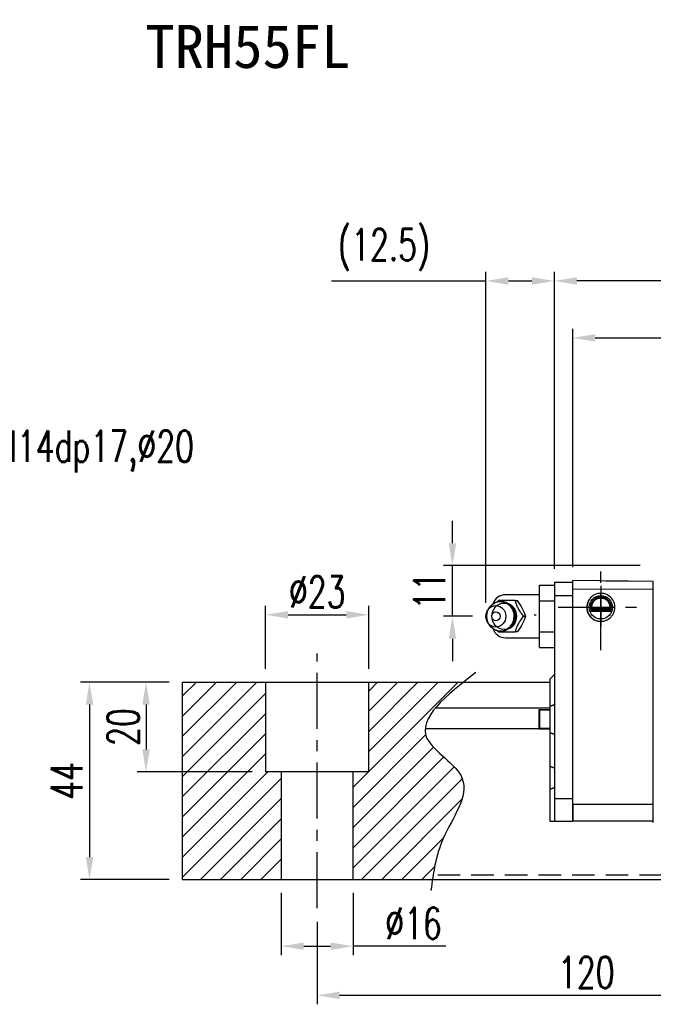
# Model space of a CAD drawing. Header units: millimetres. Extents: x 709 to 1297, y 174 to 394.
# Tile 2 of 52: x 929 to 1070, y 174 to 394. Entities that reach past the tile are written whole.
import ezdxf
from ezdxf.enums import TextEntityAlignment as Align

# ---------------------------------------------------------------- set-up
doc = ezdxf.new("R2010")
doc.units = ezdxf.units.MM
doc.header["$LTSCALE"] = 10
doc.linetypes.add('CENTER', pattern=[2, 1.25, -0.25, 0.25, -0.25])
doc.linetypes.add('DASHED', pattern=[0.75, 0.5, -0.25])
for name, color, linetype in [('2', 7, 'Continuous'), ('4', 7, 'Continuous'), ('CHA', 7, 'Continuous'), ('CL', 1, 'CENTER'), ('DIM', 4, 'Continuous')]:
    doc.layers.add(name, color=color, linetype=linetype)
doc.styles.add('DIM-7', font='SIMPLEX.shx', dxfattribs={"width": 0.7, "bigfont": 'chineset.shx'})
doc.styles.add('T', font='kaiu.ttf')
doc.dimstyles.new('CNS', dxfattribs={"dimtxt": 3.5, "dimasz": 2.5, "dimexe": 1, "dimexo": 1.5, "dimgap": 0.09, "dimtad": 0, "dimdsep": 46, "dimtxsty": 'DIM-7', "dimcen": 0.09, "dimclrd": 1, "dimclre": 1, "dimclrt": 4, "dimadec": 0, "dimazin": 0, "dimtfac": 1, "dimtix": 1, "dimtmove": 2, "dimatfit": 3, "dimfxl": 1, "dimtvp": 0.971429, "dimtolj": 1, "dimarcsym": 0})

# ---------------------------------------------------------------- blocks, each defined once
blk = doc.blocks.new('*D45')
at = {"layer": 'DEFPOINTS', "color": 0, "transparency": 16777216}
for p in [(965.13, 245.84), (956.97, 225.84), (983.63, 225.84)]:
    blk.add_point(p, dxfattribs=at)
at = {"layer": 'DIM', "color": 7, "lineweight": -2, "transparency": 16777216}
for p, q in [((962.13, 245.84), (954.97, 245.84)), ((956.97, 240.84), (956.97, 230.84)), ((980.63, 225.84), (954.97, 225.84))]:
    blk.add_line(p, q, dxfattribs=at)
at = {"layer": 'DIM', "color": 7, "transparency": 16777216}
for points in [[(956.13, 240.84), (957.8, 240.84), (956.97, 245.84)], [(956.13, 230.84), (957.8, 230.84), (956.97, 225.84)]]:
    blk.add_solid(points, dxfattribs=at)
at = {"layer": 'DIM', "color": 7, "transparency": 16777216, "insert": (951.87, 235.84), "char_height": 7, "attachment_point": 5, "rotation": 90, "style": 'DIM-7'}
blk.add_mtext('\\A1;20', dxfattribs=at)
blk = doc.blocks.new('*D46')
at = {"layer": 'DEFPOINTS', "color": 0, "transparency": 16777216}
for p in [(965.13, 245.84), (944.37, 201.84), (965.13, 201.84)]:
    blk.add_point(p, dxfattribs=at)
at = {"layer": 'DIM', "color": 7, "lineweight": -2, "transparency": 16777216}
for p, q in [((962.13, 245.84), (942.37, 245.84)), ((944.37, 240.84), (944.37, 206.84)), ((962.13, 201.84), (942.37, 201.84))]:
    blk.add_line(p, q, dxfattribs=at)
at = {"layer": 'DIM', "color": 7, "transparency": 16777216}
for points in [[(943.54, 240.84), (945.2, 240.84), (944.37, 245.84)], [(943.54, 206.84), (945.2, 206.84), (944.37, 201.84)]]:
    blk.add_solid(points, dxfattribs=at)
at = {"layer": 'DIM', "color": 7, "transparency": 16777216, "insert": (939.27, 223.84), "char_height": 7, "attachment_point": 5, "rotation": 90, "style": 'DIM-7'}
blk.add_mtext('\\A1;44', dxfattribs=at)
blk = doc.blocks.new('*D47')
at = {"layer": 'DEFPOINTS', "color": 0, "transparency": 16777216}
for p in [(995.13, 195.43), (1115.13, 195.43), (1115.13, 176)]:
    blk.add_point(p, dxfattribs=at)
at = {"layer": 'DIM', "color": 7, "lineweight": -2, "transparency": 16777216}
for p, q in [((995.13, 192.43), (995.13, 174)), ((1115.13, 192.43), (1115.13, 174)), ((1000.13, 176), (1110.13, 176))]:
    blk.add_line(p, q, dxfattribs=at)
at = {"layer": 'DIM', "color": 7, "transparency": 16777216}
for points in [[(1000.13, 176.83), (1000.13, 175.16), (995.13, 176)], [(1110.13, 176.83), (1110.13, 175.16), (1115.13, 176)]]:
    blk.add_solid(points, dxfattribs=at)
at = {"layer": 'DIM', "color": 7, "transparency": 16777216, "insert": (1055.13, 181.1), "char_height": 7, "attachment_point": 5, "style": 'DIM-7'}
blk.add_mtext('\\A1;120', dxfattribs=at)
blk = doc.blocks.new('*D51')
at = {"layer": 'DEFPOINTS', "color": 0, "transparency": 16777216}
for p in [(1006.63, 260.88), (983.63, 245.84), (1006.63, 245.84)]:
    blk.add_point(p, dxfattribs=at)
at = {"layer": 'DIM', "color": 7, "lineweight": -2, "transparency": 16777216}
for p, q in [((983.63, 248.84), (983.63, 262.88)), ((1006.63, 248.84), (1006.63, 262.88)), ((988.63, 260.88), (1001.63, 260.88))]:
    blk.add_line(p, q, dxfattribs=at)
at = {"layer": 'DIM', "color": 7, "transparency": 16777216}
for points in [[(988.63, 261.71), (988.63, 260.05), (983.63, 260.88)], [(1001.63, 261.71), (1001.63, 260.05), (1006.63, 260.88)]]:
    blk.add_solid(points, dxfattribs=at)
at = {"layer": 'DIM', "color": 7, "transparency": 16777216, "insert": (995.13, 265.98), "char_height": 7, "attachment_point": 5, "style": 'DIM-7'}
blk.add_mtext('\\A1;%%c23', dxfattribs=at)
blk = doc.blocks.new('*D52')
at = {"layer": 'DEFPOINTS', "color": 0, "transparency": 16777216}
for p in [(987.13, 201.84), (1003.13, 201.84), (1003.13, 186.96)]:
    blk.add_point(p, dxfattribs=at)
at = {"layer": 'DIM', "color": 7, "lineweight": -2, "transparency": 16777216}
for p, q in [((987.13, 198.84), (987.13, 184.96)), ((1003.13, 198.84), (1003.13, 184.96)), ((992.13, 186.96), (998.13, 186.96)), ((1023.81, 186.96), (1003.13, 186.96))]:
    blk.add_line(p, q, dxfattribs=at)
at = {"layer": 'DIM', "color": 7, "transparency": 16777216}
for points in [[(992.13, 187.79), (992.13, 186.13), (987.13, 186.96)], [(998.13, 187.79), (998.13, 186.13), (1003.13, 186.96)]]:
    blk.add_solid(points, dxfattribs=at)
at = {"layer": 'DIM', "color": 7, "transparency": 16777216, "insert": (1016.61, 192.06), "char_height": 7, "attachment_point": 5, "style": 'DIM-7'}
blk.add_mtext('\\A1;%%c16', dxfattribs=at)
blk = doc.blocks.new('*D53')
at = {"layer": 'DEFPOINTS', "color": 0, "transparency": 16777216}
for p in [(1048.03, 335.34), (1048.03, 268.14), (1210.23, 268.14)]:
    blk.add_point(p, dxfattribs=at)
at = {"layer": 'DIM', "color": 7, "lineweight": -2, "transparency": 16777216}
for p, q in [((1048.03, 271.14), (1048.03, 337.34)), ((1210.23, 271.14), (1210.23, 337.34)), ((1205.23, 335.34), (1053.03, 335.34))]:
    blk.add_line(p, q, dxfattribs=at)
at = {"layer": 'DIM', "color": 7, "transparency": 16777216}
for points in [[(1053.03, 336.17), (1053.03, 334.51), (1048.03, 335.34)], [(1205.23, 336.17), (1205.23, 334.51), (1210.23, 335.34)]]:
    blk.add_solid(points, dxfattribs=at)
at = {"layer": 'DIM', "color": 7, "transparency": 16777216, "insert": (1129.13, 340.44), "char_height": 7, "attachment_point": 5, "style": 'DIM-7'}
blk.add_mtext('\\A1;162', dxfattribs=at)
blk = doc.blocks.new('*D54')
at = {"layer": 'DEFPOINTS', "color": 0, "transparency": 16777216}
for p in [(1025.29, 271.84), (1070.13, 271.84), (1032.76, 260.54)]:
    blk.add_point(p, dxfattribs=at)
at = {"layer": 'DIM', "color": 7, "lineweight": -2, "transparency": 16777216}
for p, q in [((1025.29, 276.84), (1025.29, 281.84)), ((1067.13, 271.84), (1023.29, 271.84)), ((1025.29, 260.54), (1025.29, 271.84)), ((1029.76, 260.54), (1023.29, 260.54)), ((1025.29, 255.54), (1025.29, 250.54))]:
    blk.add_line(p, q, dxfattribs=at)
at = {"layer": 'DIM', "color": 7, "transparency": 16777216}
for points in [[(1024.46, 276.84), (1026.13, 276.84), (1025.29, 271.84)], [(1024.46, 255.54), (1026.13, 255.54), (1025.29, 260.54)]]:
    blk.add_solid(points, dxfattribs=at)
at = {"layer": 'DIM', "color": 7, "transparency": 16777216, "insert": (1020.19, 266.19), "char_height": 7, "attachment_point": 5, "rotation": 90, "style": 'DIM-7'}
blk.add_mtext('\\A1;11', dxfattribs=at)
blk = doc.blocks.new('*D55')
at = {"layer": 'DEFPOINTS', "color": 0, "transparency": 16777216}
for p in [(1048.03, 335.34), (1048.03, 268.14), (1032.76, 260.54)]:
    blk.add_point(p, dxfattribs=at)
at = {"layer": 'DIM', "color": 7, "lineweight": -2, "transparency": 16777216}
for p, q in [((1032.76, 263.54), (1032.76, 337.34)), ((1048.03, 271.14), (1048.03, 337.34)), ((998.3, 335.34), (1032.76, 335.34)), ((1037.76, 335.34), (1043.03, 335.34))]:
    blk.add_line(p, q, dxfattribs=at)
at = {"layer": 'DIM', "color": 7, "transparency": 16777216}
for points in [[(1037.76, 336.17), (1037.76, 334.51), (1032.76, 335.34)], [(1043.03, 336.17), (1043.03, 334.51), (1048.03, 335.34)]]:
    blk.add_solid(points, dxfattribs=at)
at = {"layer": 'DIM', "color": 7, "transparency": 16777216, "insert": (1010.05, 342.27), "char_height": 7, "attachment_point": 5, "style": 'DIM-7'}
blk.add_mtext('\\A1;(12.5)', dxfattribs=at)
blk = doc.blocks.new('*D56')
at = {"layer": 'DEFPOINTS', "color": 0, "transparency": 16777216}
for p in [(1206.13, 322.64), (1052.13, 268.49), (1206.13, 268.49)]:
    blk.add_point(p, dxfattribs=at)
at = {"layer": 'DIM', "color": 7, "lineweight": -2, "transparency": 16777216}
for p, q in [((1052.13, 271.49), (1052.13, 324.64)), ((1206.13, 271.49), (1206.13, 324.64)), ((1057.13, 322.64), (1201.13, 322.64))]:
    blk.add_line(p, q, dxfattribs=at)
at = {"layer": 'DIM', "color": 7, "transparency": 16777216}
for points in [[(1057.13, 323.47), (1057.13, 321.81), (1052.13, 322.64)], [(1201.13, 323.47), (1201.13, 321.81), (1206.13, 322.64)]]:
    blk.add_solid(points, dxfattribs=at)
at = {"layer": 'DIM', "color": 7, "transparency": 16777216, "insert": (1129.13, 327.74), "char_height": 7, "attachment_point": 5, "style": 'DIM-7'}
blk.add_mtext('\\A1;154', dxfattribs=at)

msp = doc.modelspace()

# ---------------------------------------------------------------- hatches: boundary and pattern name
at = {"layer": 'DIM'}
h = msp.add_hatch(dxfattribs=at)
h.set_pattern_fill('ANSI31', color=0, style=0)
h.set_pattern_definition([(45, (687.2206, -340.465), (-2.245064, 2.245064), [])])
h.paths.add_polyline_path([(983.628, 245.843), (965.128, 245.843), (965.128, 201.843), (987.128, 201.843), (987.128, 225.843), (983.628, 225.843)])
edge = h.paths.add_edge_path()
edge.add_line((1003.128, 201.843), (1020.824, 201.843))
edge.add_spline(control_points=[(1020.824, 201.843), (1021.265, 204.845), (1022.773, 212.396), (1032.222, 224.49), (1014.274, 233.905), (1022.292, 241.481), (1027.753, 245.843)], knot_values=[2.5847969, 2.5847969, 2.5847969, 2.5847969, 11.9227753, 25.9513579, 37.9037828, 53.6078073, 53.6078073, 53.6078073, 53.6078073], degree=3, periodic=0)
edge.add_line((1027.753, 245.843), (1006.628, 245.843))
edge.add_line((1006.628, 245.843), (1006.628, 225.843))
edge.add_line((1006.628, 225.843), (1003.128, 225.843))
edge.add_line((1003.128, 225.843), (1003.128, 201.843))

# ---------------------------------------------------------------- linework, layer by layer
at = {"layer": '2', "color": 0, "linetype": 'Continuous'}
for p, q in [((1048.028, 268.143), (1052.028, 268.143)), ((1048.028, 268.143), (1048.028, 265.143)), ((1052.028, 268.143), (1052.028, 265.143)), ((1052.128, 266.604), (1052.128, 268.493)), ((1070.028, 268.337), (1052.128, 268.493)), ((1052.128, 265.143), (1052.128, 268.143)), ((1059.478, 268.459), (1059.6, 268.458)), ((1059.478, 268.429), (1059.478, 268.459)), ((1059.6, 268.428), (1059.6, 268.458)), ((1059.6, 268.458), (1059.963, 268.455)), ((1059.963, 268.425), (1059.963, 268.455)), ((1059.963, 268.455), (1060.448, 268.451)), ((1060.448, 268.421), (1060.448, 268.451)), ((1060.448, 268.451), (1061.055, 268.445)), ((1061.055, 268.445), (1061.54, 268.441)), ((1061.055, 268.415), (1061.055, 268.445)), ((1061.54, 268.411), (1061.54, 268.441)), ((1061.54, 268.441), (1062.146, 268.436)), ((1062.146, 268.406), (1062.146, 268.436)), ((1062.146, 268.436), (1062.631, 268.432)), ((1062.631, 268.432), (1062.995, 268.428)), ((1062.631, 268.402), (1062.631, 268.432)), ((1062.995, 268.398), (1062.995, 268.428)), ((1062.995, 268.428), (1063.117, 268.427)), ((1063.117, 268.397), (1063.117, 268.427)), ((1063.117, 268.427), (1064.572, 268.415)), ((1064.572, 268.385), (1064.572, 268.415)), ((1064.572, 268.415), (1065.178, 268.409)), ((1065.178, 268.379), (1065.178, 268.409)), ((1070.028, 216.543), (1070.028, 268.337)), ((1044.678, 267.471), (1048.028, 267.471)), ((1044.678, 264.007), (1044.678, 267.471)), ((1052.128, 218.532), (1052.128, 266.604)), ((1070.028, 266.539), (1052.128, 266.604)), ((1044.678, 265.343), (1037.178, 265.343)), ((1044.678, 257.079), (1044.678, 264.007)), ((1044.678, 264.007), (1048.028, 264.007)), ((1052.028, 265.143), (1048.028, 265.143)), ((1048.028, 265.143), (1048.028, 219.843)), ((1052.128, 265.319), (1052.028, 265.322)), ((1052.028, 265.143), (1052.028, 219.843)), ((1052.128, 219.843), (1052.128, 265.143)), ((1033.558, 262.502), (1033.194, 261.968)), ((1060.852, 261.743), (1055.904, 261.743)), ((1060.798, 261.592), (1055.958, 261.592)), ((1060.623, 262.043), (1056.133, 262.043)), ((1060.405, 262.332), (1056.352, 262.332)), ((1033.194, 259.118), (1033.558, 258.584)), ((1044.678, 253.615), (1044.678, 257.079)), ((1044.678, 257.079), (1048.028, 257.079)), ((1037.178, 255.743), (1044.678, 255.743)), ((1052.028, 255.765), (1052.128, 255.768)), ((1044.678, 253.615), (1048.028, 253.615)), ((1047.028, 246.543), (1048.028, 247.543)), ((1047.028, 246.543), (1047.028, 240.458)), ((965.128, 245.843), (1047.128, 245.843)), ((965.128, 201.843), (965.128, 245.843)), ((983.628, 245.843), (983.628, 225.843)), ((1006.628, 225.843), (1006.628, 245.843)), ((1052.13, 245.29), (1052.031, 245.29)), ((1021.528, 240.135), (1047.128, 240.135)), ((1047.028, 239.706), (1044.573, 239.706)), ((1044.573, 239.706), (1044.695, 239.584)), ((1044.573, 239.706), (1044.573, 235.473)), ((1044.695, 239.584), (1044.695, 235.595)), ((1047.028, 239.584), (1044.695, 239.584)), ((1047.028, 240.458), (1047.028, 234.627)), ((1052.129, 239.706), (1052.028, 239.706)), ((1052.128, 239.584), (1052.028, 239.584)), ((1019.201, 235.551), (1047.128, 235.551)), ((1044.573, 235.473), (1044.695, 235.595)), ((1044.573, 235.473), (1047.028, 235.473)), ((1044.695, 235.595), (1047.028, 235.595)), ((1052.028, 235.595), (1052.128, 235.595)), ((1052.028, 235.473), (1052.129, 235.473)), ((1047.028, 234.627), (1047.028, 227.127)), ((1047.028, 227.127), (1047.028, 221.956)), ((1006.628, 225.843), (983.628, 225.843)), ((987.128, 225.843), (987.128, 201.843)), ((1003.128, 201.843), (1003.128, 225.843)), ((1047.028, 221.956), (1047.028, 214.843)), ((1052.028, 219.843), (1048.028, 219.843)), ((1048.028, 219.843), (1048.028, 214.843)), ((1052.028, 219.843), (1052.028, 214.843)), ((1052.128, 214.843), (1052.128, 219.843)), ((1070.028, 218.597), (1052.128, 218.532)), ((1052.128, 218.532), (1052.128, 214.843)), ((1070.028, 214.543), (1070.028, 216.543)), ((1047.028, 214.843), (1048.028, 214.843)), ((1048.028, 214.843), (1052.028, 214.843)), ((1070.028, 214.843), (1052.128, 214.843)), ((965.128, 201.843), (1297.334, 201.843))]:
    msp.add_line(p, q, dxfattribs=at)
msp.add_circle((1058.378, 262.543), 2.6, dxfattribs=at)
for centre, radius, start, end in [((1037.178, 262.343), 3, 89.99998, 161.42204), ((1058.378, 262.543), 3.098, 141.48563, 180), ((1058.378, 262.543), 3.098, 180, 269.4375), ((1037.178, 258.743), 3, 198.57796, 270.00002)]:
    msp.add_arc(centre, radius, start, end, dxfattribs=at)
for centre, major_axis in [((1036.012, 260.543), (0, -3.3)), ((1034.979, 260.543), (0, -2.4)), ((1034.979, 260.543), (0, -1)), ((1036.827, 260.543), (0, -2.962))]:
    msp.add_ellipse(centre, major_axis=major_axis, ratio=0.9238797, dxfattribs=at)
for centre, major_axis, start_param, end_param in [((1036.012, 260.543), (0, -3.3), 1.5707964, 4.0768055), ((1036.827, 260.543), (0, -2.962), 1.5707964, 2.6988246), ((1036.012, 260.543), (0, -3.3), 0, 1.5707962), ((1036.827, 260.543), (0, -2.962), 0.4234277, 1.5707964), ((1036.012, 260.543), (0, -3.3), 5.3478744, 6.2831853)]:
    msp.add_ellipse(centre, major_axis=major_axis, ratio=0.9238797, start_param=start_param, end_param=end_param, dxfattribs=at)
for points, degree in [([(1035.569, 264.043), (1035.481, 263.929), (1035.392, 263.813), (1035.305, 263.696)], 3), ([(1039.302, 264.043), (1039.717, 264.043)], 1), ([(1056.352, 262.332), (1056.239, 262.192), (1056.133, 262.043)], 2), ([(1060.405, 262.332), (1060.478, 262.236), (1060.55, 262.139), (1060.623, 262.043)], 3), ([(1041.169, 260.543), (1041.584, 260.543)], 1), ([(1035.324, 257.365), (1035.406, 257.257), (1035.487, 257.15), (1035.569, 257.043)], 3), ([(1036.034, 257.264), (1036.091, 257.261), (1036.148, 257.26), (1036.205, 257.26)], 3), ([(1039.717, 257.043), (1039.302, 257.043)], 1), ([(1047.028, 240.458), (1048.028, 240.872)], 1), ([(1047.028, 234.627), (1048.028, 234.214)], 1), ([(1047.028, 227.127), (1048.028, 226.714)], 1), ([(1047.028, 221.956), (1048.028, 222.371)], 1)]:
    msp.add_open_spline(points, degree=degree, dxfattribs=at)
for points, degree, knots in [([(1039.302, 264.043), (1038.584, 264.043), (1037.815, 264.043), (1036.508, 264.043), (1036.021, 264.043), (1035.569, 264.043)], 3, [0, 0, 0, 0, 0.5, 0.5, 1, 1, 1, 1]), ([(1039.312, 260.543), (1039.311, 260.793), (1039.256, 261.29), (1038.998, 262.018), (1038.571, 262.676), (1037.996, 263.22), (1037.311, 263.609), (1036.631, 263.814), (1036.194, 263.833), (1036.011, 263.825)], 3, [0, 0, 0, 0, 0.1424122, 0.2912277, 0.4421098, 0.5939693, 0.7455107, 0.8956214, 1, 1, 1, 1]), ([(1041.169, 260.543), (1040.904, 260.889), (1040.636, 261.243), (1040.22, 261.872), (1040.059, 262.141), (1039.79, 262.669), (1039.679, 262.931), (1039.475, 263.477), (1039.387, 263.763), (1039.303, 264.043)], 3, [0, 0, 0, 0, 0.316279, 0.316279, 0.5305075, 0.5305075, 0.7443494, 0.7443494, 1, 1, 1, 1]), ([(1039.717, 264.043), (1040.13, 263.496), (1040.528, 262.911), (1041.181, 261.689), (1041.412, 261.094), (1041.584, 260.543)], 3, [0, 0, 0, 0, 0.5, 0.5, 1, 1, 1, 1]), ([(1058.378, 265.681), (1058.088, 265.657), (1057.515, 265.611), (1056.729, 265.254), (1056.078, 264.73), (1055.596, 264.067), (1055.306, 263.323), (1055.194, 262.429), (1055.389, 261.348), (1056.166, 260.139), (1057.337, 259.474), (1058.15, 259.421), (1058.378, 259.406)], 3, [0, 0, 0, 0, 0.088414, 0.1748885, 0.2594231, 0.3420175, 0.4226713, 0.5013844, 0.6152487, 0.7511468, 0.9302271, 1, 1, 1, 1]), ([(1060.623, 262.043), (1060.651, 262.168), (1060.688, 262.431), (1060.67, 262.874), (1060.577, 263.244), (1060.468, 263.513), (1060.367, 263.706), (1060.25, 263.885), (1060.115, 264.056), (1059.952, 264.227), (1059.703, 264.436), (1059.401, 264.617), (1059.062, 264.745), (1058.793, 264.811), (1058.52, 264.844), (1058.148, 264.845), (1057.67, 264.758), (1057.217, 264.545), (1056.902, 264.315), (1056.692, 264.116), (1056.516, 263.902), (1056.367, 263.671), (1056.247, 263.422), (1056.157, 263.161), (1056.097, 262.88), (1056.073, 262.594), (1056.084, 262.314), (1056.113, 262.132), (1056.133, 262.043)], 3, [0, 0, 0, 0, 0.0625, 0.125, 0.1875, 0.21875, 0.25, 0.28125, 0.3125, 0.34375, 0.375, 0.4375, 0.46875, 0.5, 0.53125, 0.5625, 0.625, 0.6875, 0.71875, 0.75, 0.78125, 0.8125, 0.84375, 0.875, 0.90625, 0.9375, 0.96875, 1, 1, 1, 1]), ([(1060.405, 262.332), (1060.448, 262.544), (1060.437, 262.762), (1060.426, 262.975), (1060.362, 263.186), (1060.3, 263.391), (1060.19, 263.581), (1060.081, 263.767), (1059.931, 263.926), (1059.784, 264.083), (1059.603, 264.206), (1059.425, 264.327), (1059.222, 264.41), (1059.024, 264.492), (1058.809, 264.534), (1058.597, 264.575), (1058.379, 264.575), (1057.937, 264.575), (1057.535, 264.41), (1057.122, 264.241), (1056.826, 263.927), (1056.676, 263.768), (1056.457, 263.393), (1056.331, 262.978), (1056.309, 262.545), (1056.352, 262.332)], 2, [0, 0, 0, 0.0625, 0.0625, 0.125, 0.125, 0.1875, 0.1875, 0.25, 0.25, 0.3125, 0.3125, 0.375, 0.375, 0.4375, 0.4375, 0.5, 0.5, 0.625, 0.625, 0.75, 0.75, 0.8125, 0.875, 0.9375, 1, 1, 1]), ([(1058.378, 259.406), (1058.668, 259.429), (1059.241, 259.475), (1060.027, 259.833), (1060.679, 260.357), (1061.16, 261.02), (1061.451, 261.764), (1061.562, 262.658), (1061.367, 263.738), (1060.591, 264.948), (1059.42, 265.612), (1058.606, 265.666), (1058.378, 265.681)], 3, [0, 0, 0, 0, 0.088414, 0.1748885, 0.2594231, 0.3420175, 0.4226713, 0.5013844, 0.6152487, 0.7511468, 0.9302271, 1, 1, 1, 1]), ([(1036.353, 257.265), (1036.4, 257.269), (1036.696, 257.296), (1037.227, 257.447), (1037.887, 257.794), (1038.449, 258.278), (1038.889, 258.872), (1039.188, 259.55), (1039.299, 260.124), (1039.312, 260.456), (1039.312, 260.543)], 3, [0, 0, 0, 0, 0.0297339, 0.1848987, 0.3380427, 0.4898314, 0.6411412, 0.7929758, 0.9463445, 1, 1, 1, 1]), ([(1039.303, 257.043), (1039.406, 257.389), (1039.516, 257.743), (1039.771, 258.372), (1039.897, 258.641), (1040.19, 259.169), (1040.359, 259.431), (1040.738, 259.977), (1040.954, 260.263), (1041.169, 260.543)], 3, [0, 0, 0, 0, 0.316279, 0.316279, 0.5305075, 0.5305075, 0.7443494, 0.7443494, 1, 1, 1, 1]), ([(1041.584, 260.543), (1041.413, 259.996), (1041.187, 259.411), (1040.536, 258.189), (1040.132, 257.594), (1039.717, 257.043)], 3, [0, 0, 0, 0, 0.5, 0.5, 1, 1, 1, 1]), ([(1035.569, 257.043), (1036.028, 257.043), (1036.522, 257.043), (1037.871, 257.043), (1038.594, 257.043), (1039.302, 257.043)], 3, [0, 0, 0, 0, 0.5, 0.5, 1, 1, 1, 1])]:
    msp.add_open_spline(points, degree=degree, knots=knots, dxfattribs=at)
at = {"layer": '2', "color": 0, "linetype": 'DASHED'}
msp.add_open_spline([(1022.001, 202.844), (1297.334, 202.844)], degree=1, dxfattribs=at)
at = {"layer": '4', "color": 0, "linetype": 'Continuous'}
msp.add_open_spline([(1043.536, 260.843), (1043.951, 260.843)], degree=1, dxfattribs=at)
at = {"layer": 'CL', "color": 0}
for p, q in [((1058.378, 253.018), (1058.378, 272.068)), ((1058.378, 267.343), (1058.378, 258.343)), ((1048.853, 262.543), (1067.903, 262.543)), ((995.128, 195.431), (995.128, 252.256))]:
    msp.add_line(p, q, dxfattribs=at)
at = {"layer": 'DIM', "color": 0}
msp.add_open_spline([(1030.499, 248.001), (1023.965, 242.909), (1013.161, 234.489), (1032.222, 224.49), (1022.098, 211.532), (1020.995, 203.219), (1020.489, 199.411)], degree=3, knots=[0, 0, 0, 0, 18.2888214, 30.2412463, 44.2698289, 56.1319341, 56.1319341, 56.1319341, 56.1319341], dxfattribs=at)

# ---------------------------------------------------------------- texts
at = {"layer": 'CHA', "color": 7, "style": 'T'}
msp.add_text('TRH55FL', height=9.6, dxfattribs=at).set_placement((979.68, 387.568), align=Align.MIDDLE)
at = {"layer": 'DIM', "color": 0, "insert": (913.478, 292.639), "char_height": 7, "attachment_point": 7, "style": 'DIM-7'}
msp.add_mtext('\\A1;4-M14dp17,%%C20', dxfattribs=at)

# ---------------------------------------------------------------- dimensions: what is measured, and where the dimension line sits
at = {"layer": 'DIM', "color": 0}
for base, p1, p2, text, picture, middle in [((1048.028, 335.341), (1032.761, 260.543), (1048.028, 268.143), '(12.5)', '*D55', (1010.054, 330.931)), ((1003.128, 186.961), (987.128, 201.843), (1003.128, 201.843), '%%c<>', '*D52', (1016.611, 187.677))]:
    dim = msp.add_linear_dim(base=base, p1=p1, p2=p2, text=text, dimstyle='CNS', override={"dimscale": 2, "dimgap": 0.8, "dimtad": 1, "dimclrd": 7, "dimclre": 7, "dimclrt": 7, "dimadec": 2, "dimazin": 2, "dimtmove": 1}, dxfattribs=at)
    dim.commit()
    dim.dimension.update_dxf_attribs({"geometry": picture, "text_midpoint": middle, "dimtype": 160})
for base, p1, p2, text, picture, middle in [((1048.028, 335.341), (1210.228, 268.143), (1048.028, 268.143), '162', '*D53', (1129.128, 340.441)), ((1006.628, 260.879), (983.628, 245.843), (1006.628, 245.843), '%%c<>', '*D51', (995.128, 265.979))]:
    dim = msp.add_linear_dim(base=base, p1=p1, p2=p2, text=text, dimstyle='CNS', override={"dimscale": 2, "dimgap": 0.8, "dimtad": 1, "dimclrd": 7, "dimclre": 7, "dimclrt": 7, "dimadec": 2, "dimazin": 2, "dimtmove": 1}, dxfattribs=at)
    dim.commit()
    dim.dimension.update_dxf_attribs({"geometry": picture, "text_midpoint": middle})
for base, p1, p2, picture, middle in [((1206.128, 322.641), (1052.128, 268.493), (1206.128, 268.493), '*D56', (1129.128, 327.741)), ((1115.128, 175.998), (995.128, 195.431), (1115.128, 195.431), '*D47', (1055.128, 181.098))]:
    dim = msp.add_linear_dim(base=base, p1=p1, p2=p2, dimstyle='CNS', override={"dimscale": 2, "dimgap": 0.8, "dimtad": 1, "dimclrd": 7, "dimclre": 7, "dimclrt": 7, "dimadec": 2, "dimazin": 2, "dimtmove": 1}, dxfattribs=at)
    dim.commit()
    dim.dimension.update_dxf_attribs({"geometry": picture, "text_midpoint": middle})
dim = msp.add_linear_dim(base=(1025.293, 271.843), p1=(1032.761, 260.543), p2=(1070.128, 271.843), angle=90, text='11', dimstyle='CNS', override={"dimscale": 2, "dimgap": 0.8, "dimtad": 1, "dimclrd": 7, "dimclre": 7, "dimclrt": 7, "dimadec": 2, "dimazin": 2, "dimtmove": 1}, dxfattribs=at)
dim.commit()
dim.dimension.update_dxf_attribs({"geometry": '*D54', "text_midpoint": (1020.193, 266.193)})
for base, p2, picture, middle in [((944.369, 201.843), (965.128, 201.843), '*D46', (939.269, 223.843)), ((956.968, 225.843), (983.628, 225.843), '*D45', (951.868, 235.843))]:
    dim = msp.add_linear_dim(base=base, p1=(965.128, 245.843), p2=p2, angle=90, dimstyle='CNS', override={"dimscale": 2, "dimgap": 0.8, "dimtad": 1, "dimclrd": 7, "dimclre": 7, "dimclrt": 7, "dimadec": 2, "dimazin": 2, "dimtmove": 1}, dxfattribs=at)
    dim.commit()
    dim.dimension.update_dxf_attribs({"geometry": picture, "text_midpoint": middle})

doc.saveas('drawing.dxf')
